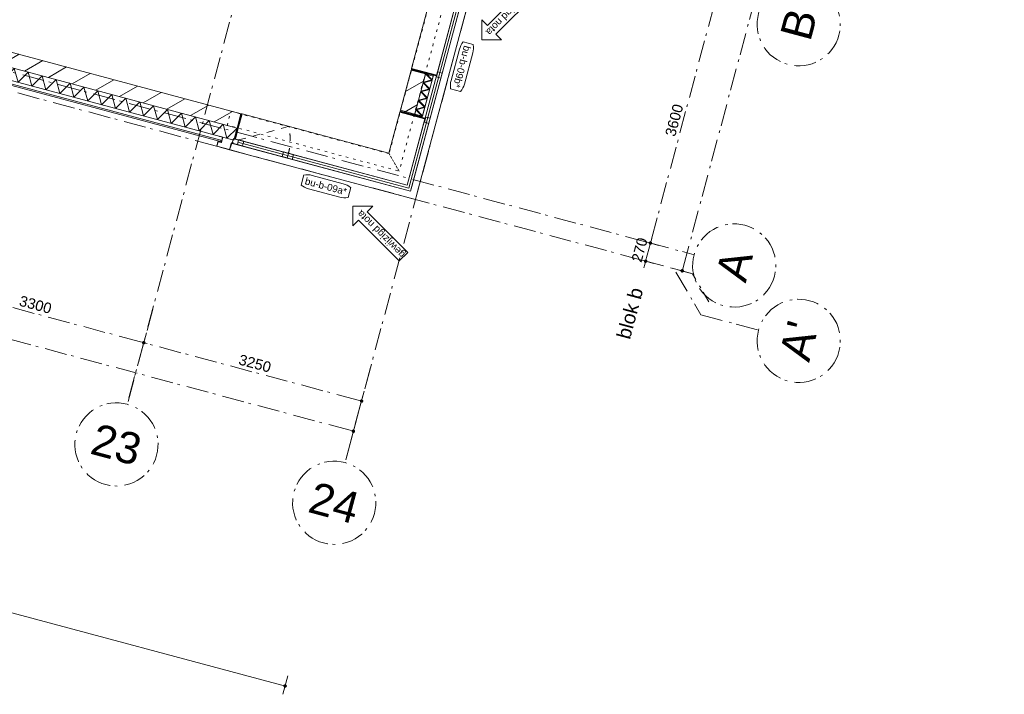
# Model space of a CAD drawing. Header units: millimetres. Extents: x -7616 to 74263, y -35603 to 21987.
# Tile 45 of 48: x 56783 to 70977, y -35340 to -25611. Entities that reach past the tile are written whole.
import ezdxf
from ezdxf.enums import TextEntityAlignment as Align

# ---------------------------------------------------------------- set-up
doc = ezdxf.new("R2010")
doc.units = ezdxf.units.MM
doc.header["$LTSCALE"] = 508
doc.header["$PDMODE"] = 1
doc.header["$PDSIZE"] = -2
for name, pattern in [('Dash Style-1', [0.41664, 0.20828, -0.20836]), ('Dash Style-5', [0.20828, 0.069425, -0.138855]), ('Dash Style-6', [1.04164, 0.625, -0.20828, 0.06943, -0.13893])]:
    doc.linetypes.add(name, pattern=pattern)
doc.layers.get('0').update_dxf_attribs({"lineweight": 0})
doc.layers.get('DEFPOINTS').update_dxf_attribs({"lineweight": 0})
for name, color, linetype, lineweight in [('(00) tekening-lijn draairichting', 7, 'Dash Style-1', 0), ('(00) tekening-merk kozijn', 40, 'Continuous', 0), ('(00) tekening-stramien-algemeen', 7, 'Dash Style-6', 0), ('(00) tekening-wijzigingspijl', 142, 'Continuous', 0), ('(00) tekst-algemeen', 8, 'Continuous', 0), ('(22) binnenwanden-X kalkzandsteen', 1, 'Continuous', 0), ('(28) hoofddraagconstructie-bovenliggend', 1, 'Dash Style-5', 0), ('(42) binnenwandafwerkingen-R plaatmateriaal algemeen', 12, 'Continuous', 0), ('(__) constructies_materialen-K isolatie', 8, 'Continuous', 0), ('(__) constructies_materialen-Xh2 staalproducten', 1, 'Continuous', 0), ('Dimension', 7, 'Continuous', 0), ('None', 7, 'Continuous', 0)]:
    doc.layers.add(name, color=color, linetype=linetype, lineweight=lineweight)
doc.styles.add('Arial', font='Arial.ttf')
doc.styles.add('Helvetica', font='Helvetica')
doc.dimstyles.new('KE __', dxfattribs={"dimtxt": 151.308594, "dimasz": 50.074463, "dimexe": 125, "dimexo": 500, "dimgap": 25, "dimtad": 1, "dimdec": 1, "dimtxsty": 'Helvetica', "dimblk": 'DOT', "dimblk1": 'DOT', "dimblk2": 'DOT', "dimcen": 0, "dimdle": 100, "dimazin": 0, "dimtfac": 0.8, "dimtdec": 1, "dimtix": 1, "dimtmove": 0, "dimatfit": 0, "dimldrblk": 'DOT', "dimfxl": 150, "dimfxlon": 1, "dimfrac": 2, "dimtolj": 1, "dimarcsym": 0})
pattern_1 = [(45, (0, 0), (-176.777, 176.777), [])]

# ---------------------------------------------------------------- blocks, each defined once
blk = doc.blocks.new('00-merk kozijn')
at = {"layer": '(00) tekening-merk kozijn', "color": 2, "lineweight": 0, "transparency": 33554687, "flags": 128}
blk.add_lwpolyline([(233, 50, 0.105357), (349, 75), (350, 75), (350, 225), (349, 225, 0.105357), (233, 250), (-233, 250, 0.105357), (-349, 225), (-350, 225), (-350, 75), (-349, 75, 0.105357), (-233, 50)], format="xyb", close=True, dxfattribs=at)
at = {"layer": 'None', "color": 7, "linetype": 'Continuous', "lineweight": 0, "transparency": 33554687}
blk.add_point((0, 0), dxfattribs=at)
at = {"layer": '(00) tekening-merk kozijn', "color": 2, "transparency": 33554687, "style": 'Arial'}
blk.add_attdef('MERK', text='', height=101, dxfattribs=at).set_placement((0, 150), align=Align.MIDDLE_CENTER)
blk = doc.blocks.new('kozijn aansluiting-tussenstijl')
at = {"layer": '(42) binnenwandafwerkingen-R plaatmateriaal algemeen', "color": 17, "lineweight": 0, "transparency": 33554687, "flags": 128}
blk.add_lwpolyline([(-60, 444), (-50, 444), (-50, 75), (-60, 75)], close=True, dxfattribs=at)
at = {"layer": 'None', "color": 17, "lineweight": 0, "transparency": 33554687}
blk.add_line((-65, 230), (-65, 444), dxfattribs=at)
at = {"layer": 'None', "color": 17, "lineweight": 0, "transparency": 33554687, "flags": 128}
blk.add_lwpolyline([(-76, 70), (0, 70), (0, 0), (-76, 0)], close=True, dxfattribs=at)
at = {"layer": 'None', "color": 7, "linetype": 'Continuous', "lineweight": 0, "transparency": 33554687}
blk.add_point((0, 0), dxfattribs=at)
blk = doc.blocks.new('zetwerk omlijsting eternit')
at = {"layer": '(__) constructies_materialen-Xh2 staalproducten', "color": 3, "lineweight": 0, "transparency": 33554687, "flags": 128}
for points in [[(7, 13), (-17, 13), (-17, 11), (5, 11), (15, -100), (17, -98)], [(17, -98), (15, -100), (205, -100), (205, -30), (155, -30), (155, 30), (153, 30), (153, -32), (203, -32), (203, -98)], [(205, 48), (157, 48), (157, 0), (155, 0), (155, 50), (205, 50)]]:
    blk.add_lwpolyline(points, close=True, dxfattribs=at)
blk = doc.blocks.new('kozijn aansluiting-hoek met lijst eternit')
at = {"layer": '(42) binnenwandafwerkingen-R plaatmateriaal algemeen', "color": 17, "lineweight": 0, "transparency": 33554687, "flags": 128}
blk.add_lwpolyline([(-32, 444), (-22, 444), (-22, 75), (-32, 75)], close=True, dxfattribs=at)
at = {"layer": 'None', "color": 17, "lineweight": 0, "transparency": 33554687}
blk.add_line((-17, 230), (-17, 444), dxfattribs=at)
at = {"layer": 'None', "color": 17, "lineweight": 0, "transparency": 33554687, "flags": 128}
blk.add_lwpolyline([(-76, 70), (0, 70), (0, 0), (-76, 0)], close=True, dxfattribs=at)
at = {"layer": 'None', "color": 7, "linetype": 'Continuous', "lineweight": 0, "transparency": 33554687}
for p in [(0, 0), (5, 0)]:
    blk.add_point(p, dxfattribs=at)
at = {"layer": 'None', "color": 17, "transparency": 33554687}
blk.add_blockref('zetwerk omlijsting eternit', (0, 0), dxfattribs=at)
blk = doc.blocks.new('Group-14-1')
at = {"layer": 'None', "color": 17, "lineweight": 0, "transparency": 33554687, "flags": 128}
for points in [[(374, 3326), (444, 3326), (444, 3250), (374, 3250)], [(374, 2658), (444, 2658), (444, 2582), (374, 2582)], [(374, 2582), (444, 2582), (444, 2506), (374, 2506)]]:
    blk.add_lwpolyline(points, close=True, dxfattribs=at)
blk = doc.blocks.new('Group-15-1')
at = {"layer": 'None', "color": 17, "lineweight": 0, "transparency": 33554687, "flags": 128}
blk.add_lwpolyline([(-2218, -374), (-2142, -374), (-2142, -444), (-2218, -444)], close=True, dxfattribs=at)
at = {"layer": 'None', "color": 7, "linetype": 'Continuous', "lineweight": 0, "transparency": 33554687}
for p in [(-2223, -444), (-2218, -444)]:
    blk.add_point(p, dxfattribs=at)
at = {"layer": 'None', "color": 17, "transparency": 33554687, "xscale": -1}
blk.add_blockref('zetwerk omlijsting eternit', (-2218, -444), dxfattribs=at)
blk = doc.blocks.new('wijzigingspijl-100')
at = {"layer": '(00) tekening-wijzigingspijl', "color": 1, "lineweight": 0, "flags": 128}
blk.add_lwpolyline([(-1031, -85), (-1031, 87), (-203, 87), (-203, 203), (0, 0), (-203, -201), (-203, -85)], close=True, dxfattribs=at)
at = {"layer": '(00) tekening-wijzigingspijl', "color": 1, "style": 'Arial'}
blk.add_attdef('hoofdveld', text='', height=102, dxfattribs=at).set_placement((-573, 1), align=Align.MIDDLE_CENTER)
blk.add_attdef('subveld', text='', height=75.5, dxfattribs=at).set_placement((-1031, -246), align=Align.MIDDLE_LEFT)
blk = doc.blocks.new('bu-b-09')
at = {"layer": '(00) tekening-lijn draairichting', "color": 17, "lineweight": 0, "transparency": 33554687, "flags": 128}
for points in [[(379, 3326), (7, 2682, 0.13166), (379, 2582)], [(-2142, -374), (-1497, -2, -0.13166), (-1398, -374)]]:
    blk.add_lwpolyline(points, format="xyb", dxfattribs=at)
at = {"layer": 'None', "color": 17, "lineweight": 0, "transparency": 33554687}
for p, q in [((409, 3250), (409, -411)), ((-2142, -409), (409, -409))]:
    blk.add_line(p, q, dxfattribs=at)
at = {"layer": 'None', "color": 17, "lineweight": 0, "transparency": 33554687, "flags": 128}
for points in [[(544, 3412), (444, 3412), (444, -444), (-2232, -444), (-2232, -544), (544, -544), (544, -444), (544, -444)], [(-2218, -444), (444, -444), (444, -374), (444, -374), (444, 3397), (374, 3397), (374, -374), (-2218, -374)], [(0, 3365), (374, 3365), (374, 1268), (0, 1268)], [(379, 1318), (444, 1318), (444, 1242), (379, 1242)], [(-2191, -374), (374, -374), (374, 616), (0, 616), (0, 0), (-2191, 0)], [(379, 642), (444, 642), (444, 566), (379, 566)], [(-2066, -374), (-2066, -444), (-2142, -444), (-2142, -374)], [(-1398, -374), (-1398, -444), (-1474, -444), (-1474, -374)], [(-1322, -374), (-1322, -444), (-1398, -444), (-1398, -374)]]:
    blk.add_lwpolyline(points, close=True, dxfattribs=at)
at = {"layer": '(00) tekst-algemeen', "color": 17, "transparency": 33554687, "rotation": 270}
blk.add_blockref('00-merk kozijn', (544, 1479), dxfattribs=at).add_auto_attribs({'MERK': 'bu-b-09b*'})
at = {"layer": '(00) tekst-algemeen', "color": 17, "transparency": 33554687}
ref = blk.add_blockref('00-merk kozijn', (-753, -544), dxfattribs=dict(at, rotation=180))
ref.add_attrib('MERK', 'bu-b-09a*', dxfattribs={"layer": '(00) tekening-merk kozijn', "color": 2, "transparency": 33554687, "height": 100.7, "style": 'Arial'}).set_placement((-753, -694), align=Align.MIDDLE_CENTER)
at = {"layer": 'None', "color": 17, "transparency": 33554687, "rotation": 90}
for name, p in [('kozijn aansluiting-hoek met lijst eternit', (444, 3397)), ('kozijn aansluiting-tussenstijl', (444, 1318))]:
    blk.add_blockref(name, p, dxfattribs=at)
at = {"layer": 'None', "color": 17, "transparency": 33554687}
for name, p in [('Group-14-1', (0, 0)), ('kozijn aansluiting-tussenstijl', (-2142, -444)), ('Group-15-1', (0, 0))]:
    blk.add_blockref(name, p, dxfattribs=at)
for p, rotation in [((869, 1929), 240), ((-303, -869), 150)]:
    blk.add_blockref('wijzigingspijl-100', p, dxfattribs=dict(at, rotation=rotation)).add_auto_attribs({'hoofdveld': 'gewijzigd nota'})
at = {"layer": 'None', "color": 17, "transparency": 33554687, "xscale": -1, "rotation": 90}
blk.add_blockref('kozijn aansluiting-tussenstijl', (444, 566), dxfattribs=at)
blk = doc.blocks.new('Isolatie Object-2')
at = {"layer": '(__) constructies_materialen-K isolatie', "color": 2, "lineweight": 0, "transparency": 33554687, "flags": 128}
blk.add_lwpolyline([(0, 90), (4385, 90), (4385, -90), (0, -90)], close=True, dxfattribs=at)
blk.add_lwpolyline([(0, -90), (104, 90), (208, -90), (208, -90), (312, 90), (416, -90), (416, -90), (520, 90), (624, -90), (624, -90), (727, 90), (831, -90), (831, -90), (935, 90), (1039, -90), (1039, -90), (1143, 90), (1247, -90), (1247, -90), (1351, 90), (1455, -90), (1455, -90), (1559, 90), (1663, -90), (1663, -90), (1767, 90), (1871, -90), (1871, -90), (1975, 90), (2078, -90), (2078, -90), (2182, 90), (2286, -90), (2286, -90), (2390, 90), (2494, -90), (2494, -90), (2598, 90), (2702, -90), (2702, -90), (2806, 90), (2910, -90), (2910, -90), (3014, 90), (3118, -90), (3118, -90), (3222, 90), (3326, -90), (3326, -90), (3429, 90), (3533, -90), (3533, -90), (3637, 90), (3741, -90), (3741, -90), (3845, 90), (3949, -90), (3949, -90), (4053, 90), (4157, -90), (4157, -90), (4261, 90), (4365, -90), (4385, -55)], dxfattribs=at)
blk = doc.blocks.new('Isolatie Object-4')
at = {"layer": '(__) constructies_materialen-K isolatie', "color": 2, "lineweight": 0, "transparency": 33554687, "flags": 128}
blk.add_lwpolyline([(0, 58), (600, 58), (600, -58), (0, -58)], close=True, dxfattribs=at)
blk.add_lwpolyline([(0, -58), (67, 58), (134, -58), (134, -58), (201, 58), (268, -58), (268, -58), (335, 58), (402, -58), (402, -58), (469, 58), (536, -58), (600, 53)], dxfattribs=at)
blk = doc.blocks.new('Isolatie Object-5')
at = {"layer": '(__) constructies_materialen-K isolatie', "color": 2, "lineweight": 0, "transparency": 33554687, "flags": 128}
blk.add_lwpolyline([(0, 58), (622, 58), (622, -58), (0, -58)], close=True, dxfattribs=at)
blk.add_lwpolyline([(0, -58), (67, 58), (134, -58), (134, -58), (201, 58), (268, -58), (268, -58), (335, 58), (402, -58), (402, -58), (469, 58), (536, -58), (603, 58), (622, 24)], dxfattribs=at)
blk = doc.blocks.new('nieuwe hoek')
at = {"layer": '(22) binnenwanden-X kalkzandsteen', "linetype": 'Continuous', "lineweight": 0, "transparency": 33554687}
h = blk.add_hatch(dxfattribs=at)
h.set_pattern_fill('(__)F kzs 1_100', color=253, style=0, pattern_type=2)
h.set_pattern_definition(pattern_1)
h.paths.add_polyline_path([(-330, 1797), (-544, 1797), (-544, 1175), (-330, 1175)])
h = blk.add_hatch(dxfattribs=at)
h.set_pattern_fill('(__)F kzs 1_100', color=253, style=0, pattern_type=2)
h.set_pattern_definition(pattern_1)
h.paths.add_polyline_path([(-330, 1786), (-544, 1786), (-544, 1186), (-330, 1186)])
h = blk.add_hatch(dxfattribs=at)
h.set_pattern_fill('(__)F kzs 1_100', color=253, style=0, pattern_type=2)
h.set_pattern_definition(pattern_1)
h.paths.add_polyline_path([(-7135, 544), (-7135, 330), (-2750, 330), (-2750, 544)])
at = {"layer": '(22) binnenwanden-X kalkzandsteen', "color": 3, "lineweight": 0, "transparency": 33554687, "flags": 128}
for points in [[(-330, 1797), (-544, 1797), (-544, 1175), (-330, 1175)], [(-330, 1786), (-544, 1786), (-544, 1186), (-330, 1186)], [(-7135, 544), (-7135, 330), (-2750, 330), (-2750, 544)]]:
    blk.add_lwpolyline(points, close=True, dxfattribs=at)
at = {"layer": '(28) hoofddraagconstructie-bovenliggend', "color": 2, "lineweight": 0, "transparency": 33554687, "flags": 128}
for points in [[(-540, 4094), (-540, 540), (-334, 334), (-334, 4094)], [(-540, 4094), (-540, 540), (-334, 334), (-334, 4094)], [(-540, 540), (-2900, 540), (-2900, 334), (-334, 334), (-540, 540)], [(-540, 540), (-2900, 540), (-2900, 334), (-334, 334), (-540, 540)]]:
    blk.add_lwpolyline(points, close=True, dxfattribs=at)
at = {"layer": '(42) binnenwandafwerkingen-R plaatmateriaal algemeen', "color": 17, "lineweight": 0, "transparency": 33554687, "flags": 128}
blk.add_lwpolyline([(-2933, 80), (-2933, 100), (-6943, 100), (-6943, 80)], close=True, dxfattribs=at)
at = {"layer": 'None', "color": 7, "linetype": 'Continuous', "lineweight": 0, "transparency": 33554687}
blk.add_point((0, 0), dxfattribs=at)
blk.add_point((0, 0), dxfattribs=at)
at = {"layer": '(__) constructies_materialen-K isolatie', "color": 2}
for name, p, rotation in [('Isolatie Object-5', (-272, 1797), 270), ('Isolatie Object-4', (-272, 1786), 270), ('Isolatie Object-2', (-2750, 240), 180)]:
    blk.add_blockref(name, p, dxfattribs=dict(at, rotation=rotation))
at = {"layer": 'None', "color": 17, "transparency": 33554687}
blk.add_blockref('bu-b-09', (-544, 544), dxfattribs=at)
blk = doc.blocks.new('blok b-v3-gevel_constructie')
at = {"layer": 'None', "color": 17, "transparency": 33554687}
blk.add_blockref('nieuwe hoek', (20450.01, -0.01), dxfattribs=at)
blk = doc.blocks.new('_Dot')
at = {"color": 0, "linetype": 'ByBlock', "lineweight": -2}
blk.add_line((-0.5, 0), (-1, 0), dxfattribs=at)
at = {"color": 0, "linetype": 'ByBlock', "const_width": 0.5}
blk.add_lwpolyline([(-0.25, 0, 1), (0.25, 0, 1)], format="xyb", close=True, dxfattribs=at)
blk = doc.blocks.new('*D96')
at = {"layer": 'DEFPOINTS', "color": 0, "transparency": 33554687}
for p in [(0, 0), (67930, 0), (0, -7262)]:
    blk.add_point(p, dxfattribs=at)
at = {"layer": 'Dimension', "color": 0, "linetype": 'Continuous', "lineweight": -2, "transparency": 33554687}
for p, q in [((0, -7112), (0, -7387)), ((67930, -7112), (67930, -7387)), ((67880, -7262), (50, -7262))]:
    blk.add_line(p, q, dxfattribs=at)
at = {"layer": 'Dimension', "color": 0, "lineweight": -2, "xscale": 50.07446289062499, "yscale": 50.07446289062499, "zscale": 50.07446289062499, "rotation": 180}
blk.add_blockref('_Dot', (0, -7262), dxfattribs=at)
at = {"layer": 'Dimension', "color": 0, "lineweight": -2, "xscale": 50.07446289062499, "yscale": 50.07446289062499, "zscale": 50.07446289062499}
blk.add_blockref('_Dot', (67930, -7262), dxfattribs=at)
at = {"layer": 'Dimension', "color": 0, "lineweight": 0, "transparency": 33554687, "insert": (33965, -7010), "char_height": 453.9, "attachment_point": 5, "style": 'Helvetica'}
blk.add_mtext('\\A1;67930', dxfattribs=at)
blk = doc.blocks.new('Group-85-1')
at = {"layer": '(00) tekening-stramien-algemeen', "color": 2, "lineweight": 0, "transparency": 33554687}
for p, q in [((71038, -10800), (-1886, -10800)), ((71038, -11070), (-1886, -11070))]:
    blk.add_line(p, q, dxfattribs=at)
blk = doc.blocks.new('00-stramienbol')
at = {"layer": '(00) tekening-stramien-algemeen', "color": 2, "lineweight": 0, "transparency": 33554687, "flags": 128}
blk.add_lwpolyline([(0, 600), (59, 597), (117, 588), (174, 574), (230, 554), (283, 529), (333, 499), (381, 464), (424, 424), (464, 381), (499, 333), (529, 283), (554, 230), (574, 174), (588, 117), (597, 59), (600, 0), (597, -59), (588, -117), (574, -174), (554, -230), (529, -283), (499, -333), (464, -381), (424, -424), (381, -464), (333, -499), (283, -529), (230, -554), (174, -574), (117, -588), (59, -597), (0, -600), (-59, -597), (-117, -588), (-174, -574), (-230, -554), (-283, -529), (-333, -499), (-381, -464), (-424, -424), (-464, -381), (-499, -333), (-529, -283), (-554, -230), (-574, -174), (-588, -117), (-597, -59), (-600, 0), (-597, 59), (-588, 117), (-574, 174), (-554, 230), (-529, 283), (-499, 333), (-464, 381), (-424, 424), (-381, 464), (-333, 499), (-283, 529), (-230, 554), (-174, 574), (-117, 588), (-59, 597)], close=True, dxfattribs=at)
at = {"layer": '(00) tekening-stramien-algemeen', "color": 7, "linetype": 'Continuous', "lineweight": 0, "transparency": 33554687}
for p in [(0, 600), (-600, 0), (0, 0), (600, 0), (0, -600)]:
    blk.add_point(p, dxfattribs=at)
at = {"layer": '(00) tekening-stramien-algemeen', "color": 2, "transparency": 33554687, "style": 'Arial'}
blk.add_attdef('hoofdveld', text='', height=453, dxfattribs=at).set_placement((0, 0), align=Align.MIDDLE_CENTER)
at = {"layer": 'None', "color": 0, "flags": 1}
for tag, p in [('subveld_1', (-600, -1416)), ('subveld_2', (-600, -2231))]:
    blk.add_attdef(tag, p, '', height=453, dxfattribs=at)
blk = doc.blocks.new('*D162')
at = {"layer": '(00) tekening-stramien-algemeen', "color": 0, "lineweight": -2, "transparency": 33554687}
for p, q in [((61111, -350), (61111, -625)), ((64411, -350), (64411, -625)), ((64361, -500), (61161, -500))]:
    blk.add_line(p, q, dxfattribs=at)
at = {"layer": 'DEFPOINTS', "color": 0, "transparency": 33554687}
for p in [(61111, 2779), (64411, 2779), (61111, -500)]:
    blk.add_point(p, dxfattribs=at)
at = {"layer": '(00) tekening-stramien-algemeen', "color": 0, "lineweight": -2, "xscale": 50.07446289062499, "yscale": 50.07446289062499, "zscale": 50.07446289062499, "rotation": 180}
blk.add_blockref('_Dot', (61111, -500), dxfattribs=at)
at = {"layer": '(00) tekening-stramien-algemeen', "color": 0, "lineweight": -2, "xscale": 50.07446289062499, "yscale": 50.07446289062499, "zscale": 50.07446289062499}
blk.add_blockref('_Dot', (64411, -500), dxfattribs=at)
at = {"layer": '(00) tekening-stramien-algemeen', "color": 0, "lineweight": 0, "transparency": 33554687, "insert": (62761, -374), "char_height": 151.3, "attachment_point": 5, "style": 'Helvetica'}
blk.add_mtext('\\A1;3300', dxfattribs=at)
blk = doc.blocks.new('*D163')
at = {"layer": '(00) tekening-stramien-algemeen', "color": 0, "lineweight": -2, "transparency": 33554687}
for p, q in [((64411, -350), (64411, -625)), ((67661, -350), (67661, -625)), ((67611, -500), (64461, -500))]:
    blk.add_line(p, q, dxfattribs=at)
at = {"layer": 'DEFPOINTS', "color": 0, "transparency": 33554687}
for p in [(64411, 2779), (67661, 2779), (64411, -500)]:
    blk.add_point(p, dxfattribs=at)
at = {"layer": '(00) tekening-stramien-algemeen', "color": 0, "lineweight": -2, "xscale": 50.07446289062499, "yscale": 50.07446289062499, "zscale": 50.07446289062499, "rotation": 180}
blk.add_blockref('_Dot', (64411, -500), dxfattribs=at)
at = {"layer": '(00) tekening-stramien-algemeen', "color": 0, "lineweight": -2, "xscale": 50.07446289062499, "yscale": 50.07446289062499, "zscale": 50.07446289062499}
blk.add_blockref('_Dot', (67661, -500), dxfattribs=at)
at = {"layer": '(00) tekening-stramien-algemeen', "color": 0, "lineweight": 0, "transparency": 33554687, "insert": (66036, -374), "char_height": 151.3, "attachment_point": 5, "style": 'Helvetica'}
blk.add_mtext('\\A1;3250', dxfattribs=at)
blk = doc.blocks.new('*D182')
at = {"layer": '(00) tekening-stramien-algemeen', "color": 0, "lineweight": -2, "transparency": 33554687}
for p, q in [((67660, -14379), (67660, -14654)), ((-270, -14579), (-270, -14654)), ((67610, -14529), (-220, -14529))]:
    blk.add_line(p, q, dxfattribs=at)
at = {"layer": 'DEFPOINTS', "color": 0, "transparency": 33554687}
for p in [(67660, -11070), (-270, -14079), (-270, -14529)]:
    blk.add_point(p, dxfattribs=at)
at = {"layer": '(00) tekening-stramien-algemeen', "color": 0, "lineweight": -2, "xscale": 50.07446289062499, "yscale": 50.07446289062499, "zscale": 50.07446289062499, "rotation": 180}
blk.add_blockref('_Dot', (-270, -14529), dxfattribs=at)
at = {"layer": '(00) tekening-stramien-algemeen', "color": 0, "lineweight": -2, "xscale": 50.07446289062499, "yscale": 50.07446289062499, "zscale": 50.07446289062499}
blk.add_blockref('_Dot', (67660, -14529), dxfattribs=at)
at = {"layer": '(00) tekening-stramien-algemeen', "color": 0, "lineweight": 0, "transparency": 33554687, "insert": (33695, -14428), "char_height": 151.3, "attachment_point": 5, "style": 'Helvetica'}
blk.add_mtext('\\A1;67930', dxfattribs=at)
blk = doc.blocks.new('*D184')
at = {"layer": '(00) tekening-stramien-algemeen', "color": 0, "lineweight": -2, "transparency": 33554687}
for p, q in [((1, -50), (1, -175)), ((3551, -50), (51, -50)), ((3601, -50), (3601, -175))]:
    blk.add_line(p, q, dxfattribs=at)
at = {"layer": 'DEFPOINTS', "color": 0, "transparency": 33554687}
for p in [(1, 450), (3601, 450), (1, -50)]:
    blk.add_point(p, dxfattribs=at)
at = {"layer": '(00) tekening-stramien-algemeen', "color": 0, "lineweight": -2, "xscale": 50.07446289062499, "yscale": 50.07446289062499, "zscale": 50.07446289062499, "rotation": 180}
blk.add_blockref('_Dot', (1, -50), dxfattribs=at)
at = {"layer": '(00) tekening-stramien-algemeen', "color": 0, "lineweight": -2, "xscale": 50.07446289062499, "yscale": 50.07446289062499, "zscale": 50.07446289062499}
blk.add_blockref('_Dot', (3601, -50), dxfattribs=at)
at = {"layer": '(00) tekening-stramien-algemeen', "color": 0, "lineweight": 0, "transparency": 33554687, "insert": (1801, 76), "char_height": 151.3, "attachment_point": 5, "style": 'Helvetica'}
blk.add_mtext('\\A1;3600', dxfattribs=at)
blk = doc.blocks.new('*D188')
at = {"layer": '(00) tekening-stramien-algemeen', "color": 0, "lineweight": -2, "transparency": 33554687}
for p, q in [((-319, -50), (-369, -50)), ((-269, -50), (-269, -175)), ((1, -50), (-269, -50)), ((1, -50), (1, -175)), ((51, -50), (101, -50))]:
    blk.add_line(p, q, dxfattribs=at)
at = {"layer": 'DEFPOINTS', "color": 0, "transparency": 33554687}
for p in [(-269, 450), (1, 450), (-269, -50)]:
    blk.add_point(p, dxfattribs=at)
at = {"layer": '(00) tekening-stramien-algemeen', "color": 0, "lineweight": -2, "xscale": 50.07446289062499, "yscale": 50.07446289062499, "zscale": 50.07446289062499}
blk.add_blockref('_Dot', (-269, -50), dxfattribs=at)
at = {"layer": '(00) tekening-stramien-algemeen', "color": 0, "lineweight": -2, "xscale": 50.07446289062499, "yscale": 50.07446289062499, "zscale": 50.07446289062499, "rotation": 180}
blk.add_blockref('_Dot', (1, -50), dxfattribs=at)
at = {"layer": '(00) tekening-stramien-algemeen', "color": 0, "lineweight": 0, "transparency": 33554687, "insert": (-134, 76), "char_height": 151.3, "attachment_point": 5, "style": 'Helvetica'}
blk.add_mtext('\\A1;270', dxfattribs=at)
blk = doc.blocks.new('*D191')
at = {"layer": '(00) tekening-stramien-algemeen', "color": 0, "lineweight": -2, "transparency": 33554687}
for p, q in [((-267, -446), (-267, -721)), ((17211, -446), (17211, -721)), ((-217, -596), (17161, -596))]:
    blk.add_line(p, q, dxfattribs=at)
at = {"layer": 'DEFPOINTS', "color": 0, "transparency": 33554687}
for p in [(-267, 3333), (17211, 100), (17211, -596)]:
    blk.add_point(p, dxfattribs=at)
at = {"layer": '(00) tekening-stramien-algemeen', "color": 0, "lineweight": -2, "xscale": 50.07446289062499, "yscale": 50.07446289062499, "zscale": 50.07446289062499}
for p, rotation in [((-267, -596), 179.9996842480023), ((17211, -596), 359.9996842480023)]:
    blk.add_blockref('_Dot', p, dxfattribs=dict(at, rotation=rotation))
at = {"layer": '(00) tekening-stramien-algemeen', "color": 0, "lineweight": 0, "transparency": 33554687, "insert": (8472, -495), "char_height": 151.3, "attachment_point": 5, "rotation": 359.9997, "style": 'Helvetica'}
blk.add_mtext('\\A1;17478', dxfattribs=at)
blk = doc.blocks.new('blok B 03')
at = {"layer": 'None', "color": 17, "transparency": 33554687}
blk.add_blockref('blok b-v3-gevel_constructie', (47480.01, -0.02), dxfattribs=at)
at = {"layer": 'Dimension', "color": 17, "linetype": 'Continuous', "lineweight": 0, "transparency": 33554687}
dim = blk.add_linear_dim(base=(0, -7262.03), p1=(67930, 0), p2=(0, 0), dimstyle='KE __', override={"dimtxt": 453.925781, "dimgap": 25, "dimdec": 0, "dimpost": '<>', "dimtxsty": 'Helvetica', "dimtmove": 2}, dxfattribs=at)
dim.commit()
dim.dimension.update_dxf_attribs({"geometry": '*D96', "text_midpoint": (33965, -7010.07)})
blk = doc.blocks.new('stramien langs gevel blok B')
at = {"layer": '(00) tekening-stramien-algemeen', "color": 2, "lineweight": 0, "transparency": 33554687}
for p, q in [((64410, 0), (64410, -1418.7)), ((67660, 0), (67660, -1418.7))]:
    blk.add_line(p, q, dxfattribs=at)
at = {"layer": '(00) tekening-stramien-algemeen', "color": 2}
ref = blk.add_blockref('00-stramienbol', (64410, -2018.7), dxfattribs=dict(at, rotation=180))
ref.add_attrib('hoofdveld', '23', dxfattribs={"color": 2, "transparency": 33554687, "height": 453.1, "style": 'Arial'}).set_placement((64410, -2018.7), align=Align.MIDDLE_CENTER)
ref = blk.add_blockref('00-stramienbol', (67660, -2018.7), dxfattribs=dict(at, rotation=180))
ref.add_attrib('hoofdveld', '24', dxfattribs={"color": 2, "transparency": 33554687, "height": 453.1, "style": 'Arial'}).set_placement((67660, -2018.7), align=Align.MIDDLE_CENTER)
at = {"layer": '(00) tekening-stramien-algemeen', "color": 2, "lineweight": 0, "transparency": 33554687}
for base, p1, p2, picture, middle in [((61110.6, -500), (64410.6, 2778.9), (61110.6, 2778.9), '*D162', (62760.6, -374.3)), ((64410.6, -500), (67660.6, 2778.9), (64410.6, 2778.9), '*D163', (66035.6, -374.3))]:
    dim = blk.add_linear_dim(base=base, p1=p1, p2=p2, dimstyle='KE __', override={"dimgap": 50, "dimdec": 0, "dimpost": '<>', "dimtxsty": 'Helvetica', "dimtmove": 2}, dxfattribs=at)
    dim.commit()
    dim.dimension.update_dxf_attribs({"geometry": picture, "text_midpoint": middle})
blk = doc.blocks.new('Stramien blok B')
at = {"layer": '(00) tekening-stramien-algemeen', "color": 2, "lineweight": 0, "transparency": 33554687}
for p, q in [((64410, 1818.9), (64410, -14997.6)), ((67660, 1818.9), (67660, -14997.6))]:
    blk.add_line(p, q, dxfattribs=at)
at = {"layer": 'None', "color": 17, "transparency": 33554687}
for name, p in [('Group-85-1', (0, 0)), ('stramien langs gevel blok B', (0, -13578.9))]:
    blk.add_blockref(name, p, dxfattribs=at)
at = {"layer": '(00) tekening-stramien-algemeen', "color": 2, "lineweight": 0, "transparency": 33554687}
dim = blk.add_linear_dim(base=(-270, -14528.9), p1=(67660, -11070), p2=(-270, -14078.9), dimstyle='KE __', override={"dimgap": 25, "dimdec": 0, "dimpost": '<>', "dimtxsty": 'Helvetica', "dimtmove": 2}, dxfattribs=at)
dim.commit()
dim.dimension.update_dxf_attribs({"geometry": '*D182', "text_midpoint": (33695, -14428.2)})
blk = doc.blocks.new('stramien kop gevel blok B')
at = {"layer": '(00) tekening-stramien-algemeen', "color": 2, "lineweight": 0}
for p, q in [((1.3, 0), (1.3, -700)), ((-808.7, -1018.4), (-808.7, -1879.5))]:
    blk.add_line(p, q, dxfattribs=at)
at = {"layer": '(00) tekening-stramien-algemeen', "color": 2, "lineweight": 0, "transparency": 33554687, "flags": 128}
for points in [[(-268.7, 0), (-268.7, -750), (-600.7, -1083.8)], [(-268.7, 0), (-268.7, -475.4), (-808.7, -1018.4)]]:
    blk.add_lwpolyline(points, dxfattribs=at)
at = {"layer": '(00) tekening-stramien-algemeen', "color": 2}
ref = blk.add_blockref('00-stramienbol', (1.3, -1300), dxfattribs=dict(at, rotation=180))
ref.add_attrib('hoofdveld', 'A', dxfattribs={"color": 2, "transparency": 33554687, "height": 453.1, "style": 'Arial'}).set_placement((1.3, -1300), align=Align.MIDDLE_CENTER)
ref = blk.add_blockref('00-stramienbol', (3601.3, -1300), dxfattribs=dict(at, rotation=180))
ref.add_attrib('hoofdveld', 'B', dxfattribs={"color": 2, "transparency": 33554687, "height": 453.1, "style": 'Arial'}).set_placement((3601.3, -1300), align=Align.MIDDLE_CENTER)
ref = blk.add_blockref('00-stramienbol', (-808.7, -2479.5), dxfattribs=dict(at, rotation=180.0000049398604))
ref.add_attrib('hoofdveld', "A'", dxfattribs={"color": 2, "transparency": 33554687, "height": 453.1, "rotation": 0, "style": 'Arial'}).set_placement((-808.7, -2479.5), align=Align.MIDDLE_CENTER)
at = {"layer": 'None', "color": 17, "transparency": 33554687, "insert": (-1428.3, 75.5), "char_height": 201.74, "attachment_point": 1, "line_spacing_factor": 0.834288, "style": 'Helvetica'}
blk.add_mtext('blok b', dxfattribs=at)
at = {"layer": '(00) tekening-stramien-algemeen', "color": 2, "lineweight": 0, "transparency": 33554687}
dim = blk.add_linear_dim(base=(17211.3, -596.1), p1=(-267.1, 3333.4), p2=(17211.3, 100), angle=359.99968, dimstyle='KE __', override={"dimgap": 25, "dimdec": 0, "dimpost": '<>', "dimtxsty": 'Helvetica', "dimtmove": 2}, dxfattribs=at)
dim.commit()
dim.dimension.update_dxf_attribs({"geometry": '*D191', "text_midpoint": (8472.1, -495.4)})
for base, p1, p2, picture, middle in [((-268.7, -50), (1.3, 449.9), (-268.7, 450), '*D188', (-133.7, 75.7)), ((1.3, -50), (3601.3, 450), (1.3, 450), '*D184', (1801.3, 75.7))]:
    dim = blk.add_linear_dim(base=base, p1=p1, p2=p2, dimstyle='KE __', override={"dimgap": 50, "dimdec": 0, "dimpost": '<>', "dimtxsty": 'Helvetica', "dimtmove": 2}, dxfattribs=at)
    dim.commit()
    dim.dimension.update_dxf_attribs({"geometry": picture, "text_midpoint": middle})

msp = doc.modelspace()

# ---------------------------------------------------------------- block references
at = {"layer": 'None', "color": 17, "transparency": 33554687}
for name, p, rotation in [('Stramien blok B', (0, 0), 344.9999645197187), ('blok B 03', (-3126, -10623), 344.9999999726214), ('stramien kop gevel blok B', (65827, -28821), 75.02800383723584)]:
    msp.add_blockref(name, p, dxfattribs=dict(at, rotation=rotation))

doc.saveas('drawing.dxf')
